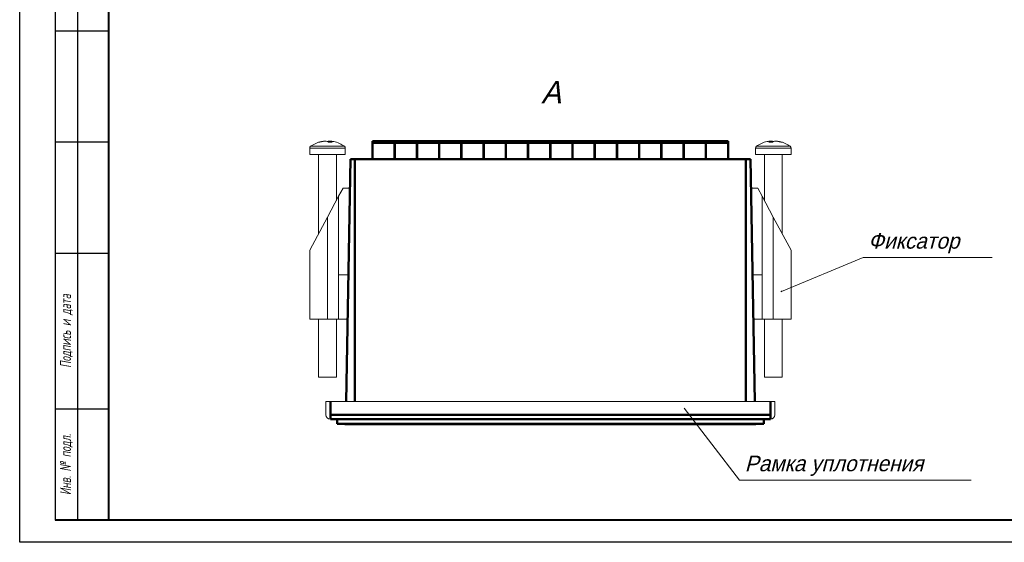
# Model space of a CAD drawing. Header units: millimetres. Extents: x 0 to 420, y 0 to 297.
# Tile 1 of 25: x 0 to 222, y 0 to 117. Entities that reach past the tile are written whole.
import ezdxf
from ezdxf.lldxf.tags import DXFTag

# ---------------------------------------------------------------- set-up
doc = ezdxf.new("R2010")
doc.units = ezdxf.units.MM
doc.layers.get('0').update_dxf_attribs({"color": 255})
doc.layers.add('0 VIEW4', color=7, linetype='Continuous')
doc.layers.add('ФОРМАТ', color=7, linetype='Continuous')
doc.layers.add('main', color=5, linetype='Continuous', lineweight=50)
doc.styles.add('gost2304', font='gost_ptb.shx', dxfattribs={"width": 0.8, "oblique": 15, "height": 2.5})
doc.styles.get("Standard").update_dxf_attribs({"font": 'win_eskd.shx', "width": 0.8, "oblique": 15})
tags = doc.linetypes.add('New Line6', pattern=[0.5, 0.2, -0.3]).pattern_tags.tags
tags[6:7] = [DXFTag(74, 4), DXFTag(75, 0), DXFTag(340, '0'), DXFTag(46, 1.0), DXFTag(50, 0.0), DXFTag(44, 0.0), DXFTag(45, 0.0)]
tags[4:5] = [DXFTag(74, 4), DXFTag(75, 0), DXFTag(340, '0'), DXFTag(46, 1.0), DXFTag(50, 0.0), DXFTag(44, 0.0), DXFTag(45, 0.0)]

msp = doc.modelspace()

# ---------------------------------------------------------------- linework, layer by layer
at = {"color": 7, "linetype": 'New Line6', "lineweight": 15, "ltscale": 5}
for p, q in [((65.26, 88.637), (65.26, 87.153)), ((65.26, 88.637), (70.54, 88.637)), ((65.459, 89.026), (70.477, 89.026)), ((68.678, 90.191), (68.675, 90.22)), ((69.55, 90.22), (69.533, 89.942)), ((69.729, 90.204), (69.55, 90.22)), ((69.842, 90.191), (69.729, 90.204)), ((69.813, 89.951), (69.845, 90.22)), ((70.477, 89.026), (73.061, 89.026)), ((70.54, 88.637), (73.26, 88.637)), ((73.26, 87.153), (73.26, 88.637)), ((165.544, 88.637), (165.544, 87.153)), ((165.544, 88.637), (173.544, 88.637)), ((165.744, 89.026), (173.345, 89.026)), ((168.959, 90.22), (168.991, 89.951)), ((169.075, 90.204), (168.962, 90.191)), ((169.255, 90.22), (169.075, 90.204)), ((169.271, 89.942), (169.255, 90.22)), ((170.13, 90.22), (170.126, 90.191)), ((173.544, 87.153), (173.544, 88.637)), ((65.26, 87.153), (70.54, 87.153)), ((67.26, 87.153), (67.26, 69.386)), ((70.54, 87.153), (73.26, 87.153)), ((71.26, 76.853), (71.26, 87.153)), ((165.544, 87.153), (173.544, 87.153)), ((167.544, 87.153), (167.544, 76.853)), ((171.544, 69.386), (171.544, 87.153)), ((69.26, 73.12), (71.76, 77.786)), ((72.76, 79.653), (71.76, 77.786)), ((71.76, 60.153), (71.76, 77.786)), ((72.76, 79.653), (74.275, 79.644)), ((166.044, 79.653), (164.53, 79.627)), ((166.044, 79.653), (167.044, 77.786)), ((167.044, 77.786), (167.044, 60.153)), ((167.044, 77.786), (169.544, 73.12)), ((65.26, 65.653), (69.26, 73.12)), ((69.26, 73.12), (69.26, 50.153)), ((169.544, 73.12), (169.544, 50.153)), ((169.544, 73.12), (173.544, 65.653)), ((65.26, 65.653), (65.26, 50.153)), ((173.544, 50.153), (173.544, 65.653)), ((71.76, 60.153), (73.76, 60.153)), ((71.76, 50.153), (71.76, 60.153)), ((167.044, 60.153), (165.044, 60.153)), ((167.044, 60.153), (167.044, 50.153)), ((69.26, 50.153), (65.26, 50.153)), ((67.26, 50.153), (67.26, 37.153)), ((71.76, 50.153), (69.26, 50.153)), ((71.26, 37.153), (71.26, 50.153)), ((71.76, 50.153), (73.76, 50.153)), ((167.044, 50.153), (165.044, 50.153)), ((169.544, 50.153), (167.044, 50.153)), ((167.544, 50.153), (167.544, 37.153)), ((173.544, 50.153), (169.544, 50.153)), ((171.544, 37.153), (171.544, 50.153)), ((67.26, 37.153), (69.9, 37.153)), ((69.9, 37.153), (71.26, 37.153)), ((167.544, 37.153), (171.544, 37.153)), ((68.902, 28.653), (68.902, 31.653)), ((68.902, 31.653), (69.902, 31.653)), ((68.902, 28.653), (68.902, 31.653)), ((68.902, 31.653), (69.902, 31.653)), ((69.902, 31.653), (168.902, 31.653)), ((69.902, 31.653), (168.902, 31.653)), ((168.902, 31.653), (169.902, 31.653)), ((168.902, 31.653), (169.902, 31.653)), ((169.902, 31.653), (169.902, 28.653)), ((169.902, 31.653), (169.902, 28.653)), ((168.902, 27.653), (69.902, 27.653))]:
    msp.add_line(p, q, dxfattribs=at)
for centre, radius, start, end in [((65.74, 88.637), 0.48, 125.78304, 180), ((69.26, 83.753), 6.5, 102.50135, 125.78304), ((69.107, 84.445), 5.791, 94.28092, 108.43768), ((67.415, 89.152), 0.799, 79.96116, 100.03884), ((69.421, 84.241), 5.996, 94.31005, 108.14161), ((68.687, 89.128), 1.129, 45.9572, 75.44308), ((69.765, 89.299), 0.945, 103.1408, 122.262), ((69.883, 82.981), 6.97, 86.60895, 93.39105), ((69.412, 84.437), 5.8, 77.50214, 85.71364), ((69.616, 89.351), 0.899, 40.8478, 75.21152), ((69.26, 83.753), 6.5, 54.21696, 77.49865), ((72.78, 88.637), 0.48, 0, 54.21696), ((166.024, 88.637), 0.48, 125.78304, 180), ((169.544, 83.753), 6.5, 102.50135, 125.78304), ((169.393, 84.436), 5.801, 94.287, 102.49722), ((169.188, 89.351), 0.899, 104.78848, 139.1522), ((168.921, 82.981), 6.97, 86.60895, 93.39105), ((169.044, 89.309), 0.935, 57.62802, 76.96919), ((170.118, 89.128), 1.129, 104.55692, 134.0428), ((169.383, 84.241), 5.996, 71.85839, 85.68995), ((169.697, 84.445), 5.791, 71.56232, 85.71908), ((169.544, 83.753), 6.5, 54.21696, 77.49865), ((171.39, 89.152), 0.799, 79.96116, 100.03884), ((173.064, 88.637), 0.48, 0, 54.21696), ((69.902, 28.653), 1, 180, 270), ((69.902, 28.653), 1, 180, 270), ((168.902, 28.653), 1, 270, 0), ((168.902, 28.653), 1, 270, 0)]:
    msp.add_arc(centre, radius, start, end, dxfattribs=at)
at = {"layer": '0 VIEW4', "color": 4, "lineweight": 18}
for p, q in [((189.729, 64), (171.383, 56.394)), ((189.729, 64), (218.808, 64)), ((161.967, 13.957), (149.473, 30.138)), ((161.967, 13.957), (214.041, 13.957))]:
    msp.add_line(p, q, dxfattribs=at)
msp.add_circle((171.383, 56.394), 0.0577, dxfattribs=at)
at = {"layer": 'main'}
for p, q in [((79.342, 90.153), (81.396, 90.153)), ((79.342, 89.818), (79.342, 90.153)), ((84.402, 89.818), (79.342, 89.818)), ((79.342, 89.818), (79.342, 86.153)), ((82.349, 90.153), (84.402, 90.153)), ((84.342, 90.153), (86.396, 90.153)), ((84.342, 89.818), (84.342, 90.153)), ((84.342, 89.818), (84.342, 86.153)), ((89.402, 89.818), (84.342, 89.818)), ((84.402, 90.153), (84.402, 89.818)), ((84.402, 89.818), (84.402, 86.153)), ((87.349, 90.153), (89.402, 90.153)), ((89.342, 90.153), (91.396, 90.153)), ((89.342, 89.818), (89.342, 90.153)), ((94.402, 89.818), (89.342, 89.818)), ((89.342, 89.818), (89.342, 86.153)), ((89.402, 90.153), (89.402, 89.818)), ((89.402, 89.818), (89.402, 86.153)), ((92.349, 90.153), (94.402, 90.153)), ((94.342, 90.153), (96.396, 90.153)), ((94.342, 89.818), (94.342, 90.153)), ((99.402, 89.818), (94.342, 89.818)), ((94.342, 89.818), (94.342, 86.153)), ((94.402, 90.153), (94.402, 89.818)), ((94.402, 89.818), (94.402, 86.153)), ((97.349, 90.153), (99.402, 90.153)), ((99.342, 90.153), (101.396, 90.153)), ((99.342, 89.818), (99.342, 90.153)), ((99.342, 89.818), (99.342, 86.153)), ((104.402, 89.818), (99.342, 89.818)), ((99.402, 90.153), (99.402, 89.818)), ((99.402, 89.818), (99.402, 86.153)), ((102.349, 90.153), (104.402, 90.153)), ((104.342, 90.153), (106.396, 90.153)), ((104.342, 89.818), (104.342, 90.153)), ((109.402, 89.818), (104.342, 89.818)), ((104.342, 89.818), (104.342, 86.153)), ((104.402, 90.153), (104.402, 89.818)), ((104.402, 89.818), (104.402, 86.153)), ((107.349, 90.153), (109.402, 90.153)), ((109.342, 90.153), (111.396, 90.153)), ((109.342, 89.818), (109.342, 90.153)), ((114.402, 89.818), (109.342, 89.818)), ((109.342, 89.818), (109.342, 86.153)), ((109.402, 90.153), (109.402, 89.818)), ((109.402, 89.818), (109.402, 86.153)), ((112.349, 90.153), (114.402, 90.153)), ((114.342, 90.153), (116.396, 90.153)), ((114.342, 89.818), (114.342, 90.153)), ((119.402, 89.818), (114.342, 89.818)), ((114.342, 89.818), (114.342, 86.153)), ((114.402, 90.153), (114.402, 89.818)), ((114.402, 89.818), (114.402, 86.153)), ((117.349, 90.153), (119.402, 90.153)), ((119.342, 90.153), (121.396, 90.153)), ((119.342, 89.818), (119.342, 90.153)), ((119.342, 89.818), (119.342, 86.153)), ((124.402, 89.818), (119.342, 89.818)), ((119.402, 90.153), (119.402, 89.818)), ((119.402, 89.818), (119.402, 86.153)), ((122.349, 90.153), (124.402, 90.153)), ((124.342, 90.153), (126.396, 90.153)), ((124.342, 89.818), (124.342, 90.153)), ((129.402, 89.818), (124.342, 89.818)), ((124.342, 89.818), (124.342, 86.153)), ((124.402, 90.153), (124.402, 89.818)), ((124.402, 89.818), (124.402, 86.153)), ((127.349, 90.153), (129.402, 90.153)), ((129.342, 90.153), (131.396, 90.153)), ((129.342, 89.818), (129.342, 90.153)), ((129.342, 89.818), (129.342, 86.153)), ((134.402, 89.818), (129.342, 89.818)), ((129.402, 90.153), (129.402, 89.818)), ((129.402, 89.818), (129.402, 86.153)), ((132.349, 90.153), (134.402, 90.153)), ((134.342, 90.153), (136.396, 90.153)), ((134.342, 89.818), (134.342, 90.153)), ((139.402, 89.818), (134.342, 89.818)), ((134.342, 89.818), (134.342, 86.153)), ((134.402, 90.153), (134.402, 89.818)), ((134.402, 89.818), (134.402, 86.153)), ((137.349, 90.153), (139.402, 90.153)), ((139.342, 90.153), (141.396, 90.153)), ((139.342, 89.818), (139.342, 90.153)), ((144.402, 89.818), (139.342, 89.818)), ((139.342, 89.818), (139.342, 86.153)), ((139.402, 90.153), (139.402, 89.818)), ((139.402, 89.818), (139.402, 86.153)), ((142.349, 90.153), (144.402, 90.153)), ((144.342, 90.153), (146.396, 90.153)), ((144.342, 89.818), (144.342, 90.153)), ((144.342, 89.818), (144.342, 86.153)), ((149.402, 89.818), (144.342, 89.818)), ((144.402, 90.153), (144.402, 89.818)), ((144.402, 89.818), (144.402, 86.153)), ((147.349, 90.153), (149.402, 90.153)), ((149.342, 90.153), (151.396, 90.153)), ((149.342, 89.818), (149.342, 90.153)), ((154.402, 89.818), (149.342, 89.818)), ((149.342, 89.818), (149.342, 86.153)), ((149.402, 90.153), (149.402, 89.818)), ((149.402, 89.818), (149.402, 86.153)), ((152.349, 90.153), (154.402, 90.153)), ((154.342, 90.153), (156.396, 90.153)), ((154.342, 89.818), (154.342, 90.153)), ((159.402, 89.818), (154.342, 89.818)), ((154.342, 89.818), (154.342, 86.153)), ((154.402, 90.153), (154.402, 89.818)), ((154.402, 89.818), (154.402, 86.153)), ((157.349, 90.153), (159.402, 90.153)), ((159.402, 90.153), (159.402, 89.818)), ((159.402, 89.818), (159.402, 86.153)), ((74.388, 86.153), (73.437, 31.653)), ((74.388, 86.153), (75.402, 86.153)), ((75.402, 86.153), (163.402, 86.153)), ((75.402, 86.153), (75.402, 31.653)), ((163.402, 86.153), (164.416, 86.153)), ((163.402, 86.153), (163.402, 31.653)), ((164.416, 86.153), (165.367, 31.653)), ((165.044, 53.653), (164.983, 53.653)), ((69.902, 31.653), (69.902, 28.653)), ((168.902, 28.653), (168.902, 31.653)), ((69.902, 28.653), (168.902, 28.653)), ((69.902, 28.653), (69.902, 27.653)), ((168.902, 27.653), (69.902, 27.653)), ((71.402, 27.653), (71.402, 26.653)), ((167.402, 26.653), (71.402, 26.653)), ((73.152, 26.553), (73.152, 26.653)), ((165.652, 26.553), (165.652, 26.653)), ((167.402, 27.653), (167.402, 26.653)), ((168.902, 28.653), (168.902, 27.653)), ((165.652, 26.553), (73.152, 26.553))]:
    msp.add_line(p, q, dxfattribs=at)
for points in [[(81.396, 90.153), (81.631, 90.152), (81.951, 90.15), (82.265, 90.152), (82.349, 90.153)], [(86.396, 90.153), (86.631, 90.152), (86.951, 90.15), (87.265, 90.152), (87.349, 90.153)], [(91.396, 90.153), (91.631, 90.152), (91.951, 90.15), (92.265, 90.152), (92.349, 90.153)], [(96.396, 90.153), (96.631, 90.152), (96.951, 90.15), (97.265, 90.152), (97.349, 90.153)], [(101.396, 90.153), (101.631, 90.152), (101.951, 90.15), (102.265, 90.152), (102.349, 90.153)], [(106.396, 90.153), (106.631, 90.152), (106.951, 90.15), (107.265, 90.152), (107.349, 90.153)], [(111.396, 90.153), (111.631, 90.152), (111.951, 90.15), (112.265, 90.152), (112.349, 90.153)], [(116.396, 90.153), (116.631, 90.152), (116.951, 90.15), (117.265, 90.152), (117.349, 90.153)], [(121.396, 90.153), (121.631, 90.152), (121.951, 90.15), (122.265, 90.152), (122.349, 90.153)], [(126.396, 90.153), (126.631, 90.152), (126.951, 90.15), (127.265, 90.152), (127.349, 90.153)], [(131.396, 90.153), (131.631, 90.152), (131.951, 90.15), (132.265, 90.152), (132.349, 90.153)], [(136.396, 90.153), (136.631, 90.152), (136.951, 90.15), (137.265, 90.152), (137.349, 90.153)], [(141.396, 90.153), (141.631, 90.152), (141.951, 90.15), (142.265, 90.152), (142.349, 90.153)], [(146.396, 90.153), (146.631, 90.152), (146.951, 90.15), (147.265, 90.152), (147.349, 90.153)], [(151.396, 90.153), (151.631, 90.152), (151.951, 90.15), (152.265, 90.152), (152.349, 90.153)], [(156.396, 90.153), (156.631, 90.152), (156.951, 90.15), (157.265, 90.152), (157.349, 90.153)]]:
    msp.add_open_spline(points, degree=3, knots=[0, 0, 0, 0, 0.7352359, 1, 1, 1, 1], dxfattribs=at)
at = {"layer": 'ФОРМАТ', "color": 0}
for p, q in [((0, 0), (0, 297)), ((0, 0), (0, 297)), ((8, 150), (8, 5)), ((13, 150), (13, 5)), ((8, 115), (20, 115)), ((8, 90), (20, 90)), ((8, 65), (20, 65)), ((8, 30), (20, 30))]:
    msp.add_line(p, q, dxfattribs=at)
at = {"layer": 'ФОРМАТ', "color": 0, "lineweight": 40}
for p, q in [((20, 292), (20, 5)), ((20, 292), (20, 5)), ((415, 5), (8, 5))]:
    msp.add_line(p, q, dxfattribs=at)
at = {"layer": 'ФОРМАТ', "color": 0}
msp.add_lwpolyline([(0, 297), (420, 297), (420, 0), (0, 0)], close=True, dxfattribs=at)

# ---------------------------------------------------------------- texts
at = {"color": 2, "oblique": 15}
msp.add_text('А', height=5, dxfattribs=at).set_placement((117.328, 98.698))
at = {"color": 7, "oblique": 15}
for s, p in [('Фиксатор', (190.89, 66.014)), ('Рамка уплотнения', (163.128, 15.971))]:
    msp.add_text(s, height=3.5, dxfattribs=at).set_placement(p)
at = {"layer": 'ФОРМАТ', "color": 0, "char_height": 2.5, "attachment_point": 5, "rotation": 90, "style": 'gost2304'}
for s, insert, width in [('{\\Q10;Подпись и дата}', (10.5, 47.5), 35), ('\\pt24;{\\Q10;Инв. № подл.}', (10.5, 17.5), 25)]:
    msp.add_mtext(s, dxfattribs=dict(at, insert=insert, width=width))

doc.saveas('drawing.dxf')
